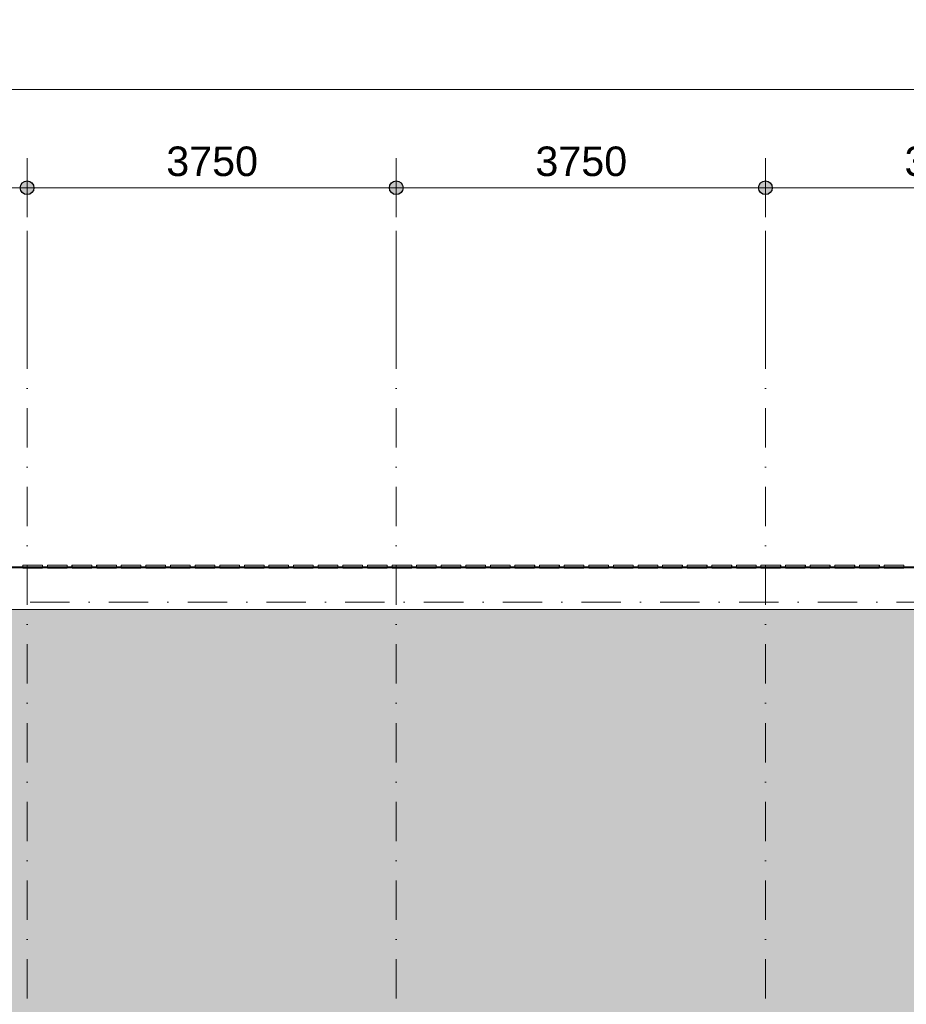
# Model space of a CAD drawing. Header units: millimetres. Extents: x -2530 to 151695, y -8763 to 71774.
# Tile 201 of 217: x 124675 to 133681, y 41914 to 51920. Entities that reach past the tile are written whole.
import ezdxf

# ---------------------------------------------------------------- set-up
doc = ezdxf.new("R2010")
doc.units = ezdxf.units.MM
doc.linetypes.add('RR_Level', pattern=[800, 400, -200, 0, -200])
for name, color, linetype, lineweight in [('A-____-____-DIMS', 211, 'Continuous', 9), ('A-____-____-DIMS-200', 211, 'Continuous', 9), ('A-FLOR-____-OTLN', 192, 'Continuous', 18), ('A-ROOF-____-PATT', 132, 'Continuous', 18), ('A-WALL-____-OTLN', 113, 'Continuous', 18), ('S-GRID-____-OTLN', 1, 'Continuous', 9)]:
    doc.layers.add(name, color=color, linetype=linetype, lineweight=lineweight)
doc.styles.add('Arial_2', font='arial.ttf', dxfattribs={"height": 300})
doc.styles.add('Arial_3', font='arial.ttf', dxfattribs={"height": 500})
doc.dimstyles.new('1_5mm_interne_maten_en_details', dxfattribs={"dimscale": 304.8, "dimtxt": 1.004192, "dimasz": 1.83727, "dimexe": 0.984252, "dimexo": 0.0625, "dimgap": 0.098425, "dimtad": 1, "dimdec": 0, "dimlfac": 304.8, "dimzin": 0, "dimdsep": 46, "dimtxsty": 'Arial_2', "dimblk1": 'DOTSMALL', "dimblk2": 'DOTSMALL', "dimsah": 1, "dimcen": 0.09, "dimdle": 1.181102, "dimazin": 0, "dimtfac": 1, "dimtdec": 4, "dimtix": 1, "dimtmove": 0, "dimatfit": 3, "dimfxl": 0.003229, "dimfxlon": 1, "dimtvp": 1, "dimtfill": 1, "dimtolj": 1, "dimtzin": 0, "dimlwd": 13, "dimlwe": 13, "dimarcsym": 2})
doc.dimstyles.new('2_5mm_totaalmaatvoering', dxfattribs={"dimscale": 304.8, "dimtxt": 1.673654, "dimasz": 1.83727, "dimexe": 1.312336, "dimexo": 0.0625, "dimgap": 0.164042, "dimtad": 1, "dimdec": 0, "dimlfac": 304.8, "dimzin": 0, "dimdsep": 46, "dimtxsty": 'Arial_3', "dimblk1": 'DOTSMALL', "dimblk2": 'DOTSMALL', "dimsah": 1, "dimcen": 0.09, "dimdle": 1.64042, "dimazin": 0, "dimtfac": 1, "dimtdec": 4, "dimtix": 1, "dimtmove": 0, "dimatfit": 3, "dimfxl": 0.004306, "dimfxlon": 1, "dimtvp": 1, "dimtfill": 1, "dimtolj": 1, "dimtzin": 0, "dimlwd": 13, "dimlwe": 13, "dimarcsym": 2})

# ---------------------------------------------------------------- blocks, each defined once
blk = doc.blocks.new('027_Gilde - ATC_FacadeModel_rvt-1-plot_V1 Copy 1')
at = {"layer": 'A-ROOF-____-PATT', "lineweight": 9}
h = blk.add_hatch(dxfattribs=at)
h.set_pattern_fill('FP_1', color=8, style=0, pattern_type=2)
h.set_pattern_definition([(0, (0, 0), (812.8, 203.2), [67.056, -542.544, 67.056, -542.544, -3251.2]), (0, (0, 0), (812.8, 203.2), [-1219.2, 67.056, -1152.144, 67.056, -542.544, -1422.4]), (0, (0, 0), (812.8, 203.2), [-3048, 67.056, -339.344, 67.056, -948.944]), (120, (304.8, 101.6), (-582.37636, 602.30545), [67.056, -542.544, 67.056, -542.544, -3251.2]), (120, (304.8, 101.6), (-582.37636, 602.30545), [-1219.2, 67.056, -1152.144, 67.056, -542.544, -1422.4]), (120, (304.8, 101.6), (-582.37636, 602.30545), [-3048, 67.056, -339.344, 67.056, -948.944]), (240, (406.4, 508), (-230.42364, -805.50545), [67.056, -542.544, 67.056, -542.544, -3251.2]), (240, (406.4, 508), (-230.42364, -805.50545), [-1219.2, 67.056, -1152.144, 67.056, -542.544, -1422.4]), (240, (406.4, 508), (-230.42364, -805.50545), [-3048, 67.056, -339.344, 67.056, -948.944])])
h.paths.add_polyline_path([(142074, 38850), (143425, 38850), (143425, 45925), (117273, 45925), (106660, 38850), (112222, 38850), (116101, 41436), (116209, 41501), (116321, 41557), (116438, 41604), (116559, 41640), (116682, 41666), (116835, 41683), (116933, 41688), (137612, 41688), (137743, 41682), (137873, 41665), (138001, 41636), (138126, 41597), (138246, 41547), (138362, 41487), (138473, 41416), (138577, 41337), (138673, 41248), (138762, 41152), (138841, 41048), (138912, 40938), (138972, 40821), (139022, 40701), (139061, 40576), (139090, 40448), (139107, 40318), (139112, 40148), (139112, 38850), (141658, 38850)])
at = {"layer": 'A-FLOR-____-OTLN', "color": 210}
for p, q in [((117141, 46360), (131956, 46360)), ((117144, 46350), (131956, 46350)), ((131956, 46360), (143927, 46360)), ((131956, 46350), (143850, 46350))]:
    blk.add_line(p, q, dxfattribs=at)
at = {"layer": 'A-WALL-____-OTLN', "color": 210}
for p, q in [((117144, 46350), (131956, 46350)), ((124706, 46375), (124706, 46360)), ((124706, 46360), (124706, 46375)), ((124708, 46375), (124706, 46375)), ((124708, 46375), (124706, 46375)), ((124708, 46375), (124708, 46345)), ((124708, 46345), (124708, 46375)), ((124908, 46375), (124708, 46375)), ((124708, 46375), (124908, 46375)), ((124708, 46345), (124908, 46345)), ((124708, 46345), (124908, 46345)), ((124908, 46375), (124908, 46345)), ((124908, 46345), (124908, 46375)), ((124956, 46375), (124956, 46360)), ((124956, 46360), (124956, 46375)), ((124958, 46375), (124956, 46375)), ((124958, 46375), (124956, 46375)), ((124958, 46375), (124958, 46345)), ((124958, 46345), (124958, 46375)), ((125158, 46375), (124958, 46375)), ((124958, 46375), (125158, 46375)), ((124958, 46345), (125158, 46345)), ((124958, 46345), (125158, 46345)), ((125158, 46375), (125158, 46345)), ((125158, 46345), (125158, 46375)), ((125206, 46375), (125206, 46360)), ((125206, 46360), (125206, 46375)), ((125208, 46375), (125206, 46375)), ((125208, 46375), (125206, 46375)), ((125208, 46375), (125208, 46345)), ((125208, 46345), (125208, 46375)), ((125408, 46375), (125208, 46375)), ((125208, 46375), (125408, 46375)), ((125208, 46345), (125408, 46345)), ((125208, 46345), (125408, 46345)), ((125408, 46375), (125408, 46345)), ((125408, 46345), (125408, 46375)), ((125456, 46375), (125456, 46360)), ((125456, 46360), (125456, 46375)), ((125458, 46375), (125456, 46375)), ((125458, 46375), (125456, 46375)), ((125458, 46375), (125458, 46345)), ((125458, 46345), (125458, 46375)), ((125658, 46375), (125458, 46375)), ((125458, 46375), (125658, 46375)), ((125458, 46345), (125658, 46345)), ((125458, 46345), (125658, 46345)), ((125658, 46375), (125658, 46345)), ((125658, 46345), (125658, 46375)), ((125706, 46375), (125706, 46360)), ((125706, 46360), (125706, 46375)), ((125706, 46375), (125707, 46375)), ((125706, 46375), (125707, 46375)), ((125707, 46375), (125707, 46375)), ((125707, 46375), (125707, 46345)), ((125707, 46345), (125707, 46375)), ((125907, 46375), (125707, 46375)), ((125707, 46375), (125907, 46375)), ((125707, 46375), (125707, 46375)), ((125707, 46345), (125907, 46345)), ((125707, 46345), (125907, 46345)), ((125907, 46375), (125907, 46345)), ((125907, 46345), (125907, 46375)), ((125956, 46375), (125956, 46360)), ((125956, 46360), (125956, 46375)), ((125957, 46375), (125956, 46375)), ((125957, 46375), (125956, 46375)), ((125957, 46375), (125957, 46345)), ((125957, 46345), (125957, 46375)), ((126157, 46375), (125957, 46375)), ((125957, 46375), (126157, 46375)), ((125957, 46345), (126157, 46345)), ((125957, 46345), (126157, 46345)), ((126157, 46375), (126157, 46345)), ((126157, 46345), (126157, 46375)), ((126206, 46375), (126206, 46360)), ((126206, 46360), (126206, 46375)), ((126207, 46375), (126206, 46375)), ((126207, 46375), (126206, 46375)), ((126207, 46375), (126207, 46345)), ((126207, 46345), (126207, 46375)), ((126407, 46375), (126207, 46375)), ((126207, 46375), (126407, 46375)), ((126207, 46345), (126407, 46345)), ((126207, 46345), (126407, 46345)), ((126407, 46375), (126407, 46345)), ((126407, 46345), (126407, 46375)), ((126457, 46375), (126457, 46360)), ((126457, 46375), (126457, 46375)), ((126457, 46375), (126457, 46345)), ((126457, 46360), (126457, 46375)), ((126457, 46375), (126457, 46375)), ((126457, 46345), (126457, 46375)), ((126657, 46375), (126457, 46375)), ((126457, 46375), (126657, 46375)), ((126457, 46375), (126457, 46375)), ((126457, 46375), (126457, 46375)), ((126457, 46345), (126657, 46345)), ((126457, 46345), (126657, 46345)), ((126657, 46375), (126657, 46345)), ((126657, 46345), (126657, 46375)), ((126707, 46375), (126707, 46360)), ((126707, 46360), (126707, 46375)), ((126707, 46375), (126707, 46375)), ((126707, 46375), (126707, 46345)), ((126707, 46345), (126707, 46375)), ((126907, 46375), (126707, 46375)), ((126707, 46375), (126907, 46375)), ((126707, 46375), (126707, 46375)), ((126707, 46345), (126907, 46345)), ((126707, 46345), (126907, 46345)), ((126907, 46375), (126907, 46345)), ((126907, 46345), (126907, 46375)), ((126957, 46375), (126957, 46360)), ((126957, 46360), (126957, 46375)), ((126957, 46375), (126957, 46375)), ((126957, 46375), (126957, 46345)), ((126957, 46345), (126957, 46375)), ((127157, 46375), (126957, 46375)), ((126957, 46375), (127157, 46375)), ((126957, 46375), (126957, 46375)), ((126957, 46345), (127157, 46345)), ((126957, 46345), (127157, 46345)), ((127157, 46375), (127157, 46345)), ((127157, 46345), (127157, 46375)), ((127207, 46375), (127207, 46360)), ((127207, 46360), (127207, 46375)), ((127207, 46375), (127207, 46375)), ((127207, 46375), (127207, 46345)), ((127207, 46345), (127207, 46375)), ((127407, 46375), (127207, 46375)), ((127207, 46375), (127407, 46375)), ((127207, 46375), (127207, 46375)), ((127207, 46345), (127407, 46345)), ((127207, 46345), (127407, 46345)), ((127407, 46375), (127407, 46345)), ((127407, 46345), (127407, 46375)), ((127457, 46375), (127457, 46360)), ((127457, 46375), (127457, 46375)), ((127457, 46375), (127457, 46345)), ((127457, 46360), (127457, 46375)), ((127457, 46375), (127457, 46375)), ((127457, 46345), (127457, 46375)), ((127657, 46375), (127457, 46375)), ((127457, 46375), (127657, 46375)), ((127457, 46375), (127457, 46375)), ((127457, 46375), (127457, 46375)), ((127457, 46345), (127657, 46345)), ((127457, 46345), (127657, 46345)), ((127657, 46375), (127657, 46345)), ((127657, 46345), (127657, 46375)), ((127707, 46375), (127707, 46360)), ((127707, 46375), (127707, 46345)), ((127707, 46360), (127707, 46375)), ((127707, 46375), (127707, 46375)), ((127707, 46345), (127707, 46375)), ((127907, 46375), (127707, 46375)), ((127707, 46375), (127907, 46375)), ((127707, 46375), (127707, 46375)), ((127707, 46345), (127907, 46345)), ((127707, 46345), (127907, 46345)), ((127907, 46375), (127907, 46345)), ((127907, 46345), (127907, 46375)), ((127957, 46375), (127957, 46345)), ((127957, 46345), (127957, 46375)), ((128157, 46375), (127957, 46375)), ((127957, 46375), (128157, 46375)), ((127957, 46345), (128157, 46345)), ((127957, 46345), (128157, 46345)), ((128157, 46375), (128157, 46345)), ((128157, 46345), (128157, 46375)), ((128207, 46375), (128207, 46345)), ((128207, 46345), (128207, 46375)), ((128407, 46375), (128207, 46375)), ((128207, 46375), (128407, 46375)), ((128207, 46345), (128407, 46345)), ((128207, 46345), (128407, 46345)), ((128407, 46360), (128407, 46375)), ((128407, 46375), (128407, 46345)), ((128407, 46345), (128407, 46375)), ((128407, 46375), (128407, 46375)), ((128407, 46375), (128407, 46360)), ((128407, 46375), (128407, 46375)), ((128457, 46375), (128457, 46345)), ((128457, 46345), (128457, 46375)), ((128657, 46375), (128457, 46375)), ((128457, 46375), (128657, 46375)), ((128457, 46345), (128657, 46345)), ((128457, 46345), (128657, 46345)), ((128657, 46360), (128657, 46375)), ((128657, 46375), (128657, 46345)), ((128657, 46375), (128657, 46375)), ((128657, 46375), (128657, 46360)), ((128657, 46345), (128657, 46375)), ((128657, 46375), (128657, 46375)), ((128657, 46375), (128657, 46375)), ((128657, 46375), (128657, 46375)), ((128707, 46375), (128707, 46345)), ((128707, 46345), (128707, 46375)), ((128907, 46375), (128707, 46375)), ((128707, 46375), (128907, 46375)), ((128707, 46345), (128907, 46345)), ((128707, 46345), (128907, 46345)), ((128907, 46360), (128907, 46375)), ((128907, 46375), (128907, 46345)), ((128907, 46345), (128907, 46375)), ((128907, 46375), (128907, 46375)), ((128907, 46375), (128907, 46360)), ((128907, 46375), (128907, 46375)), ((128956, 46375), (128956, 46345)), ((128956, 46345), (128956, 46375)), ((129156, 46375), (128956, 46375)), ((128956, 46375), (129156, 46375)), ((128956, 46345), (129156, 46345)), ((128956, 46345), (129156, 46345)), ((129156, 46375), (129156, 46345)), ((129156, 46345), (129156, 46375)), ((129157, 46375), (129156, 46375)), ((129157, 46375), (129156, 46375)), ((129157, 46360), (129157, 46375)), ((129157, 46375), (129157, 46360)), ((129206, 46375), (129206, 46345)), ((129206, 46345), (129206, 46375)), ((129406, 46375), (129206, 46375)), ((129206, 46375), (129406, 46375)), ((129206, 46345), (129406, 46345)), ((129206, 46345), (129406, 46345)), ((129406, 46375), (129406, 46345)), ((129406, 46345), (129406, 46375)), ((129407, 46375), (129406, 46375)), ((129407, 46375), (129406, 46375)), ((129407, 46360), (129407, 46375)), ((129407, 46375), (129407, 46360)), ((129456, 46375), (129456, 46345)), ((129456, 46345), (129456, 46375)), ((129656, 46375), (129456, 46375)), ((129456, 46375), (129656, 46375)), ((129456, 46345), (129656, 46345)), ((129456, 46345), (129656, 46345)), ((129656, 46375), (129656, 46345)), ((129656, 46345), (129656, 46375)), ((129657, 46375), (129656, 46375)), ((129657, 46375), (129656, 46375)), ((129657, 46360), (129657, 46375)), ((129657, 46375), (129657, 46360)), ((129706, 46375), (129706, 46345)), ((129706, 46345), (129706, 46375)), ((129906, 46375), (129706, 46375)), ((129706, 46375), (129906, 46375)), ((129706, 46345), (129906, 46345)), ((129706, 46345), (129906, 46345)), ((129906, 46375), (129906, 46345)), ((129906, 46345), (129906, 46375)), ((129907, 46375), (129906, 46375)), ((129907, 46375), (129906, 46375)), ((129907, 46360), (129907, 46375)), ((129907, 46375), (129907, 46360)), ((129956, 46375), (129956, 46345)), ((129956, 46345), (129956, 46375)), ((130156, 46375), (129956, 46375)), ((129956, 46375), (130156, 46375)), ((129956, 46345), (130156, 46345)), ((129956, 46345), (130156, 46345)), ((130156, 46375), (130156, 46345)), ((130156, 46345), (130156, 46375)), ((130156, 46375), (130157, 46375)), ((130157, 46375), (130156, 46375)), ((130157, 46360), (130157, 46375)), ((130157, 46375), (130157, 46375)), ((130157, 46375), (130157, 46360)), ((130157, 46375), (130157, 46375)), ((130206, 46375), (130206, 46345)), ((130206, 46345), (130206, 46375)), ((130406, 46375), (130206, 46375)), ((130206, 46375), (130406, 46375)), ((130206, 46345), (130406, 46345)), ((130206, 46345), (130406, 46345)), ((130406, 46375), (130406, 46345)), ((130406, 46345), (130406, 46375)), ((130406, 46375), (130407, 46375)), ((130407, 46375), (130406, 46375)), ((130407, 46360), (130407, 46375)), ((130407, 46375), (130407, 46375)), ((130407, 46375), (130407, 46360)), ((130407, 46375), (130407, 46375)), ((130456, 46375), (130456, 46345)), ((130456, 46345), (130456, 46375)), ((130656, 46375), (130456, 46375)), ((130456, 46375), (130656, 46375)), ((130456, 46345), (130656, 46345)), ((130456, 46345), (130656, 46345)), ((130656, 46375), (130656, 46345)), ((130656, 46345), (130656, 46375)), ((130656, 46375), (130657, 46375)), ((130657, 46375), (130656, 46375)), ((130657, 46360), (130657, 46375)), ((130657, 46375), (130657, 46375)), ((130657, 46375), (130657, 46360)), ((130657, 46375), (130657, 46375)), ((130706, 46375), (130706, 46345)), ((130706, 46345), (130706, 46375)), ((130906, 46375), (130706, 46375)), ((130706, 46375), (130906, 46375)), ((130706, 46345), (130906, 46345)), ((130706, 46345), (130906, 46345)), ((130906, 46375), (130906, 46345)), ((130906, 46345), (130906, 46375)), ((130907, 46375), (130906, 46375)), ((130907, 46375), (130906, 46375)), ((130907, 46360), (130907, 46375)), ((130907, 46375), (130907, 46360)), ((130956, 46375), (130956, 46345)), ((130956, 46345), (130956, 46375)), ((131156, 46375), (130956, 46375)), ((130956, 46375), (131156, 46375)), ((130956, 46345), (131156, 46345)), ((130956, 46345), (131156, 46345)), ((131156, 46375), (131156, 46345)), ((131156, 46345), (131156, 46375)), ((131156, 46375), (131157, 46375)), ((131157, 46375), (131156, 46375)), ((131157, 46360), (131157, 46375)), ((131157, 46375), (131157, 46375)), ((131157, 46375), (131157, 46360)), ((131206, 46375), (131206, 46345)), ((131206, 46345), (131206, 46375)), ((131406, 46375), (131206, 46375)), ((131206, 46375), (131406, 46375)), ((131206, 46345), (131406, 46345)), ((131206, 46345), (131406, 46345)), ((131406, 46375), (131406, 46345)), ((131406, 46345), (131406, 46375)), ((131407, 46375), (131406, 46375)), ((131407, 46375), (131406, 46375)), ((131407, 46360), (131407, 46375)), ((131407, 46375), (131407, 46360)), ((131407, 46375), (131407, 46375)), ((131456, 46375), (131456, 46345)), ((131456, 46345), (131456, 46375)), ((131656, 46375), (131456, 46375)), ((131456, 46375), (131656, 46375)), ((131456, 46345), (131656, 46345)), ((131456, 46345), (131656, 46345)), ((131656, 46375), (131656, 46345)), ((131656, 46345), (131656, 46375)), ((131657, 46375), (131656, 46375)), ((131657, 46375), (131656, 46375)), ((131657, 46360), (131657, 46375)), ((131657, 46375), (131657, 46360)), ((131706, 46375), (131706, 46345)), ((131706, 46345), (131706, 46375)), ((131906, 46375), (131706, 46375)), ((131706, 46375), (131906, 46375)), ((131706, 46345), (131906, 46345)), ((131706, 46345), (131906, 46345)), ((131906, 46375), (131906, 46345)), ((131906, 46345), (131906, 46375)), ((131908, 46375), (131906, 46375)), ((131908, 46375), (131906, 46375)), ((131908, 46360), (131908, 46375)), ((131908, 46375), (131908, 46360)), ((131956, 46375), (131956, 46345)), ((131956, 46345), (131956, 46375)), ((132156, 46375), (131956, 46375)), ((131956, 46375), (132156, 46375)), ((131956, 46350), (143425, 46350)), ((131956, 46345), (132156, 46345)), ((131956, 46345), (132156, 46345)), ((132156, 46375), (132156, 46345)), ((132156, 46345), (132156, 46375)), ((132156, 46375), (132157, 46375)), ((132157, 46375), (132156, 46375)), ((132158, 46375), (132157, 46375)), ((132158, 46375), (132157, 46375)), ((132158, 46360), (132158, 46375)), ((132158, 46375), (132158, 46360)), ((132205, 46375), (132205, 46345)), ((132205, 46345), (132205, 46375)), ((132405, 46375), (132205, 46375)), ((132205, 46375), (132405, 46375)), ((132205, 46345), (132405, 46345)), ((132205, 46345), (132405, 46345)), ((132405, 46375), (132405, 46345)), ((132405, 46345), (132405, 46375)), ((132408, 46375), (132405, 46375)), ((132408, 46375), (132405, 46375)), ((132408, 46360), (132408, 46375)), ((132408, 46375), (132408, 46360)), ((132455, 46375), (132455, 46345)), ((132455, 46345), (132455, 46375)), ((132655, 46375), (132455, 46375)), ((132455, 46375), (132655, 46375)), ((132455, 46345), (132655, 46345)), ((132455, 46345), (132655, 46345)), ((132655, 46375), (132655, 46345)), ((132655, 46345), (132655, 46375)), ((132658, 46375), (132655, 46375)), ((132658, 46375), (132655, 46375)), ((132658, 46360), (132658, 46375)), ((132658, 46375), (132658, 46360)), ((132705, 46375), (132705, 46345)), ((132705, 46345), (132705, 46375)), ((132905, 46375), (132705, 46375)), ((132705, 46375), (132905, 46375)), ((132705, 46345), (132905, 46345)), ((132705, 46345), (132905, 46345)), ((132905, 46375), (132905, 46345)), ((132905, 46345), (132905, 46375)), ((132908, 46375), (132905, 46375)), ((132908, 46375), (132905, 46375)), ((132908, 46360), (132908, 46375)), ((132908, 46375), (132908, 46360)), ((132955, 46375), (132955, 46345)), ((132955, 46345), (132955, 46375)), ((133155, 46375), (132955, 46375)), ((132955, 46375), (133155, 46375)), ((132955, 46345), (133155, 46345)), ((132955, 46345), (133155, 46345)), ((133155, 46375), (133155, 46345)), ((133155, 46345), (133155, 46375)), ((133158, 46375), (133155, 46375)), ((133158, 46375), (133155, 46375)), ((133158, 46360), (133158, 46375)), ((133158, 46375), (133158, 46360)), ((133205, 46375), (133205, 46345)), ((133205, 46345), (133205, 46375)), ((133405, 46375), (133205, 46375)), ((133205, 46375), (133405, 46375)), ((133205, 46345), (133405, 46345)), ((133205, 46345), (133405, 46345)), ((133405, 46375), (133405, 46345)), ((133405, 46345), (133405, 46375)), ((133408, 46375), (133405, 46375)), ((133408, 46375), (133405, 46375)), ((133408, 46360), (133408, 46375)), ((133408, 46375), (133408, 46360)), ((133455, 46375), (133455, 46345)), ((133455, 46345), (133455, 46375)), ((133655, 46375), (133455, 46375)), ((133455, 46375), (133655, 46375)), ((133455, 46345), (133655, 46345)), ((133455, 46345), (133655, 46345)), ((133655, 46375), (133655, 46345)), ((133655, 46345), (133655, 46375)), ((133658, 46375), (133655, 46375)), ((133658, 46375), (133655, 46375)), ((133658, 46360), (133658, 46375)), ((133658, 46375), (133658, 46360)), ((143425, 45925), (117273, 45925))]:
    blk.add_line(p, q, dxfattribs=at)
blk = doc.blocks.new('DIMBLOCK28-plot_V1 Copy 1')
at = {"layer": 'A-____-____-DIMS-200', "lineweight": 25}
h = blk.add_hatch(color=256, dxfattribs=at)
edge = h.paths.add_edge_path()
edge.add_arc((121000, 50212), 70, 0, 360)
h = blk.add_hatch(color=256, dxfattribs=at)
edge = h.paths.add_edge_path()
edge.add_arc((124750, 50212), 70, 0, 360)
at = {"layer": 'A-____-____-DIMS-200', "lineweight": 13}
for p, q in [((121000, 49912), (121000, 50512)), ((124750, 49912), (124750, 50512)), ((121000, 50212), (124750, 50212)), ((121000, 50212), (121000, 49912)), ((124750, 50212), (124750, 49912))]:
    blk.add_line(p, q, dxfattribs=at)
at = {"layer": 'A-____-____-DIMS-200', "lineweight": 25}
for centre in [(121000, 50212), (124750, 50212)]:
    blk.add_circle(centre, 70, dxfattribs=at)
at = {"layer": 'A-____-____-DIMS-200', "color": 0, "lineweight": 13, "insert": (122414, 50631), "char_height": 300, "width": 1107.53, "attachment_point": 1, "line_spacing_factor": 0.941778, "style": 'Arial_2', "bg_fill": 3, "box_fill_scale": 1.25, "bg_fill_color": 256, "bg_fill_true_color": 13158600, "bg_fill_transparency": 0}
blk.add_mtext('3750', dxfattribs=at)
blk = doc.blocks.new('_DotSmall')
at = {"color": 0, "linetype": 'ByBlock', "const_width": 0.5}
blk.add_lwpolyline([(-0.0625, 0, 1), (0.0625, 0, 1)], format="xyb", close=True, dxfattribs=at)
blk = doc.blocks.new('DIMBLOCK29-plot_V1 Copy 1')
at = {"layer": 'A-____-____-DIMS-200', "lineweight": 25}
h = blk.add_hatch(color=256, dxfattribs=at)
edge = h.paths.add_edge_path()
edge.add_arc((124750, 50212), 70, 0, 360)
h = blk.add_hatch(color=256, dxfattribs=at)
edge = h.paths.add_edge_path()
edge.add_arc((128500, 50212), 70, 0, 360)
at = {"layer": 'A-____-____-DIMS-200', "lineweight": 13}
for p, q in [((124750, 49912), (124750, 50512)), ((128500, 49912), (128500, 50512)), ((124750, 50212), (128500, 50212)), ((124750, 50212), (124750, 49912)), ((128500, 50212), (128500, 49912))]:
    blk.add_line(p, q, dxfattribs=at)
at = {"layer": 'A-____-____-DIMS-200', "lineweight": 25}
for centre in [(124750, 50212), (128500, 50212)]:
    blk.add_circle(centre, 70, dxfattribs=at)
at = {"layer": 'A-____-____-DIMS-200', "color": 0, "lineweight": 13, "insert": (126164, 50631), "char_height": 300, "width": 1107.53, "attachment_point": 1, "line_spacing_factor": 0.941778, "style": 'Arial_2', "bg_fill": 3, "box_fill_scale": 1.25, "bg_fill_color": 256, "bg_fill_true_color": 13158600, "bg_fill_transparency": 0}
blk.add_mtext('3750', dxfattribs=at)
blk = doc.blocks.new('DIMBLOCK30-plot_V1 Copy 1')
at = {"layer": 'A-____-____-DIMS-200', "lineweight": 25}
h = blk.add_hatch(color=256, dxfattribs=at)
edge = h.paths.add_edge_path()
edge.add_arc((128500, 50212), 70, 0, 360)
h = blk.add_hatch(color=256, dxfattribs=at)
edge = h.paths.add_edge_path()
edge.add_arc((132250, 50212), 70, 0, 360)
at = {"layer": 'A-____-____-DIMS-200', "lineweight": 13}
for p, q in [((128500, 49912), (128500, 50512)), ((132250, 49912), (132250, 50512)), ((128500, 50212), (132250, 50212)), ((128500, 50212), (128500, 49912)), ((132250, 50212), (132250, 49912))]:
    blk.add_line(p, q, dxfattribs=at)
at = {"layer": 'A-____-____-DIMS-200', "lineweight": 25}
for centre in [(128500, 50212), (132250, 50212)]:
    blk.add_circle(centre, 70, dxfattribs=at)
at = {"layer": 'A-____-____-DIMS-200', "color": 0, "lineweight": 13, "insert": (129914, 50631), "char_height": 300, "width": 1107.53, "attachment_point": 1, "line_spacing_factor": 0.941778, "style": 'Arial_2', "bg_fill": 3, "box_fill_scale": 1.25, "bg_fill_color": 256, "bg_fill_true_color": 13158600, "bg_fill_transparency": 0}
blk.add_mtext('3750', dxfattribs=at)
blk = doc.blocks.new('DIMBLOCK31-plot_V1 Copy 1')
at = {"layer": 'A-____-____-DIMS-200', "lineweight": 25}
h = blk.add_hatch(color=256, dxfattribs=at)
edge = h.paths.add_edge_path()
edge.add_arc((132250, 50212), 70, 0, 360)
h = blk.add_hatch(color=256, dxfattribs=at)
edge = h.paths.add_edge_path()
edge.add_arc((136000, 50212), 70, 0, 360)
at = {"layer": 'A-____-____-DIMS-200', "lineweight": 13}
for p, q in [((132250, 49912), (132250, 50512)), ((136000, 49912), (136000, 50512)), ((132250, 50212), (136000, 50212)), ((132250, 50212), (132250, 49912)), ((136000, 50212), (136000, 49912))]:
    blk.add_line(p, q, dxfattribs=at)
at = {"layer": 'A-____-____-DIMS-200', "lineweight": 25}
for centre in [(132250, 50212), (136000, 50212)]:
    blk.add_circle(centre, 70, dxfattribs=at)
at = {"layer": 'A-____-____-DIMS-200', "color": 0, "lineweight": 13, "insert": (133664, 50631), "char_height": 300, "width": 1107.53, "attachment_point": 1, "line_spacing_factor": 0.941778, "style": 'Arial_2', "bg_fill": 3, "box_fill_scale": 1.25, "bg_fill_color": 256, "bg_fill_true_color": 13158600, "bg_fill_transparency": 0}
blk.add_mtext('3750', dxfattribs=at)
blk = doc.blocks.new('DIMBLOCK50-plot_V1 Copy 1')
at = {"layer": 'A-____-____-DIMS-200', "lineweight": 25}
h = blk.add_hatch(color=256, dxfattribs=at)
edge = h.paths.add_edge_path()
edge.add_arc((98500, 51212), 70, 0, 360)
h = blk.add_hatch(color=256, dxfattribs=at)
edge = h.paths.add_edge_path()
edge.add_arc((143887, 51212), 70, 0, 360)
at = {"layer": 'A-____-____-DIMS-200', "lineweight": 13}
for p, q in [((98500, 50812), (98500, 51612)), ((143887, 50812), (143887, 51612)), ((98500, 51212), (144387, 51212)), ((98500, 51212), (98500, 50812)), ((143887, 51212), (143887, 50812))]:
    blk.add_line(p, q, dxfattribs=at)
at = {"layer": 'A-____-____-DIMS-200', "lineweight": 25}
for centre in [(98500, 51212), (143887, 51212)]:
    blk.add_circle(centre, 70, dxfattribs=at)
at = {"layer": 'A-____-____-DIMS-200', "color": 0, "lineweight": 13, "insert": (120232, 51911), "char_height": 500, "width": 2307.36, "attachment_point": 1, "line_spacing_factor": 0.941778, "style": 'Arial_3', "bg_fill": 3, "box_fill_scale": 1.25, "bg_fill_color": 256, "bg_fill_true_color": 13158600, "bg_fill_transparency": 0}
blk.add_mtext('45388', dxfattribs=at)

msp = doc.modelspace()

# ---------------------------------------------------------------- linework, layer by layer
at = {"layer": 'S-GRID-____-OTLN'}
for p, q in [((124750, 49773.1142), (124750, 48773.1142)), ((128500, 49773.1142), (128500, 48773.1142)), ((132250, 49773.1142), (132250, 48773.1142))]:
    msp.add_line(p, q, dxfattribs=at)
at = {"layer": 'S-GRID-____-OTLN', "linetype": 'RR_Level'}
for p, q in [((124750, 48773.1142), (124750, -857.0614)), ((128500, 48773.1142), (128500, -857.0614)), ((132250, 48773.1142), (132250, -857.0614)), ((-34.3191, 46000), (143998.0499, 46000))]:
    msp.add_line(p, q, dxfattribs=at)

# ---------------------------------------------------------------- block references
at = {"lineweight": 5}
msp.add_blockref('027_Gilde - ATC_FacadeModel_rvt-1-plot_V1 Copy 1', (0, 0), dxfattribs=at)

# ---------------------------------------------------------------- next in the draw order: dimensions: what is measured, and where the dimension line sits
at = {"layer": 'A-____-____-DIMS', "lineweight": 13}
for base, p1, p2, dimstyle, override, picture, middle in [((143887.5, 51211.9095), (98500, 50811.9095), (143887.5, 50811.9095), '2_5mm_totaalmaatvoering', {"dimpost": '<>', "dimfxl": 45387.5}, 'DIMBLOCK50-plot_V1 Copy 1', (121193.75, 51517.3666)), ((124750, 50211.9095), (121000, 49911.9095), (124750, 49911.9095), '1_5mm_interne_maten_en_details', {"dimpost": '<>', "dimfxl": 3750}, 'DIMBLOCK28-plot_V1 Copy 1', (122875, 50395.1838))]:
    dim = msp.add_linear_dim(base=base, p1=p1, p2=p2, dimstyle=dimstyle, override=override, dxfattribs=at)
    dim.commit()
    dim.dimension.update_dxf_attribs({"geometry": picture, "text_midpoint": middle})

# ---------------------------------------------------------------- next in the draw order: dimensions: what is measured, and where the dimension line sits
dim = msp.add_linear_dim(base=(128500, 50211.9095), p1=(124750, 49911.9095), p2=(128500, 49911.9095), dimstyle='1_5mm_interne_maten_en_details', override={"dimpost": '<>', "dimfxl": 3750}, dxfattribs=at)
dim.commit()
dim.dimension.update_dxf_attribs({"geometry": 'DIMBLOCK29-plot_V1 Copy 1', "text_midpoint": (126625, 50395.1838)})

# ---------------------------------------------------------------- next in the draw order: dimensions: what is measured, and where the dimension line sits
dim = msp.add_linear_dim(base=(132250, 50211.9095), p1=(128500, 49911.9095), p2=(132250, 49911.9095), dimstyle='1_5mm_interne_maten_en_details', override={"dimpost": '<>', "dimfxl": 3750}, dxfattribs=at)
dim.commit()
dim.dimension.update_dxf_attribs({"geometry": 'DIMBLOCK30-plot_V1 Copy 1', "text_midpoint": (130375, 50395.1838)})

# ---------------------------------------------------------------- next in the draw order: dimensions: what is measured, and where the dimension line sits
dim = msp.add_linear_dim(base=(136000, 50211.9095), p1=(132250, 49911.9095), p2=(136000, 49911.9095), dimstyle='1_5mm_interne_maten_en_details', override={"dimpost": '<>', "dimfxl": 3750}, dxfattribs=at)
dim.commit()
dim.dimension.update_dxf_attribs({"geometry": 'DIMBLOCK31-plot_V1 Copy 1', "text_midpoint": (134125, 50395.1838)})

doc.saveas('drawing.dxf')
